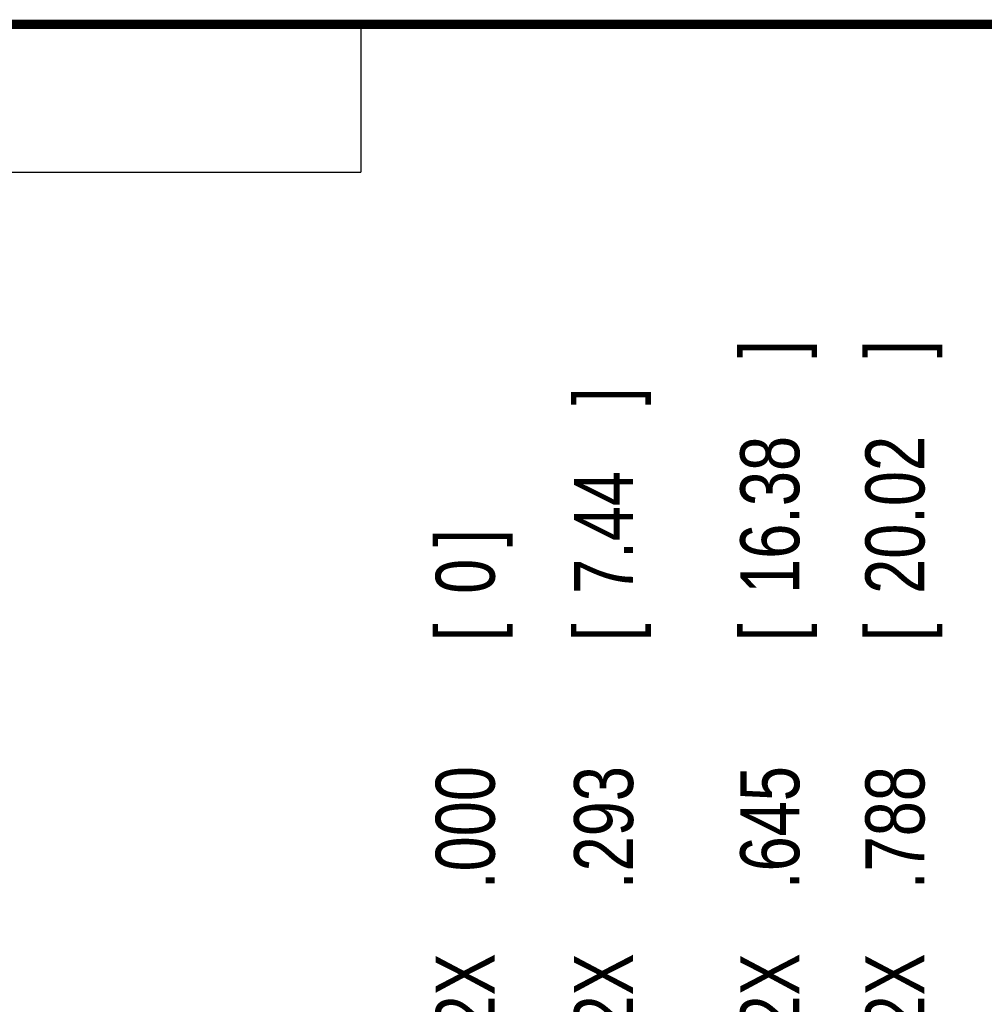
# Model space of a CAD drawing. Header units: inches. Extents: x 0.2 to 16.8, y 0.1 to 10.8.
# Tile 33 of 50: x 2.9 to 4.9, y 8.7 to 10.8. Entities that reach past the tile are written whole.
import ezdxf

# ---------------------------------------------------------------- set-up
doc = ezdxf.new("R2010")
doc.units = ezdxf.units.IN
doc.header["$LTSCALE"] = 0.935
doc.header["$MEASUREMENT"] = 0
doc.layers.get('0').update_dxf_attribs({"linetype": 'CONTINUOUS'})
doc.layers.add('DIMENSIONS', color=7, linetype='CONTINUOUS')
doc.styles.get("Standard").update_dxf_attribs({"font": 'txt', "width": 0.8})
doc.dimstyles.new('DIMSTYLE_1', dxfattribs={"dimtxt": 0.125, "dimasz": 0.18, "dimexe": 0.18, "dimexo": 0.0625, "dimgap": 0.09, "dimtad": 0, "dimtih": 1, "dimtoh": 1, "dimdec": 3, "dimzin": 4, "dimdsep": 46, "dimtxsty": 'STANDARD', "dimblk": '_FILLED', "dimblk1": '_FILLED', "dimblk2": '_FILLED', "dimcen": 0.09, "dimadec": 0, "dimazin": 0, "dimtp": 0.01, "dimtm": 0.01, "dimtfac": 1, "dimtdec": 3, "dimtofl": 0, "dimtmove": 0, "dimatfit": 3, "dimldrblk": '_FILLED', "dimfxl": 1, "dimtolj": 1, "dimtzin": 4, "dimarcsym": 0})

# ---------------------------------------------------------------- blocks, each defined once
blk = doc.blocks.new('*D6')
at = {"layer": 'DIMENSIONS', "color": 2, "linetype": 'CONTINUOUS'}
blk.add_line((4.1394, 8.0591), (4.1394, 8.5648), dxfattribs=at)
at = {"layer": 'DIMENSIONS', "color": 2, "linetype": 'CONTINUOUS', "width": 0.8}
for s, p in [(']', (4.2019, 9.9523)), ('7.44', (4.2019, 9.5523)), ('[', (4.2019, 9.4523)), ('.293', (4.2019, 8.9273)), ('2X ', (4.2019, 8.6273))]:
    blk.add_text(s, height=0.125, rotation=90, dxfattribs=at).set_placement(p)
blk = doc.blocks.new('_FILLED')
at = {"color": 0, "linetype": 'BYBLOCK'}
blk.add_solid([(0, 0), (-1, 0.174), (-1, -0.174)], dxfattribs=at)
blk = doc.blocks.new('*D7')
at = {"layer": 'DIMENSIONS', "color": 2, "linetype": 'CONTINUOUS'}
blk.add_line((4.4914, 7.9367), (4.4914, 8.5648), dxfattribs=at)
at = {"layer": 'DIMENSIONS', "color": 2, "linetype": 'CONTINUOUS', "width": 0.8}
for s, p in [(']', (4.5539, 10.0523)), ('16.38', (4.5539, 9.5523)), ('[', (4.5539, 9.4523)), ('.645', (4.5539, 8.9273)), ('2X ', (4.5539, 8.6273))]:
    blk.add_text(s, height=0.125, rotation=90, dxfattribs=at).set_placement(p)
blk = doc.blocks.new('*D8')
at = {"layer": 'DIMENSIONS', "color": 2, "linetype": 'CONTINUOUS'}
for p, q in [((4.7565, 8.3511), (4.7565, 8.5648)), ((4.6344, 8.2568), (4.7565, 8.3511)), ((4.6344, 7.9336), (4.6344, 8.2568))]:
    blk.add_line(p, q, dxfattribs=at)
at = {"layer": 'DIMENSIONS', "color": 2, "linetype": 'CONTINUOUS', "width": 0.8}
for s, p in [(']', (4.819, 10.0523)), ('20.02', (4.819, 9.5523)), ('[', (4.819, 9.4523)), ('.788', (4.819, 8.9273)), ('2X ', (4.819, 8.6273))]:
    blk.add_text(s, height=0.125, rotation=90, dxfattribs=at).set_placement(p)
blk = doc.blocks.new('*D11')
at = {"layer": 'DIMENSIONS', "color": 2, "linetype": 'CONTINUOUS'}
blk.add_line((3.8464, 7.9336), (3.8464, 8.5648), dxfattribs=at)
at = {"layer": 'DIMENSIONS', "color": 2, "linetype": 'CONTINUOUS', "width": 0.8}
for s, p in [(']', (3.9089, 9.6523)), ('0', (3.9089, 9.5523)), ('[', (3.9089, 9.4523)), ('.000', (3.9089, 8.9273)), ('2X ', (3.9089, 8.6273))]:
    blk.add_text(s, height=0.125, rotation=90, dxfattribs=at).set_placement(p)

msp = doc.modelspace()

# ---------------------------------------------------------------- linework, layer by layer
at = {"color": 2, "linetype": 'CONTINUOUS'}
for p, q in [((0.25, 10.7586), (3.625, 10.7586)), ((3.625, 10.7586), (3.625, 10.4456)), ((0.25, 10.4456), (3.625, 10.4456))]:
    msp.add_line(p, q, dxfattribs=at)
at = {"color": 7, "linetype": 'CONTINUOUS', "const_width": 0.02}
msp.add_lwpolyline([(16.75, 10.7586), (0.25, 10.7586)], dxfattribs=at)

# ---------------------------------------------------------------- dimensions: what is measured, and where the dimension line sits
at = {"layer": 'DIMENSIONS', "color": 2, "linetype": 'CONTINUOUS'}
for feature_location, offset, dtype, origin, picture, middle in [((4.4914, 7.9367), (0, 0.6281), 1, (3.8464, 7.8711), '*D7', (4.4914, 9.3898)), ((4.6344063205, 7.9335844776), (0.1220562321, 0.6312483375), 0, (3.8464063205, 7.8710844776), '*D8', (4.7564625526, 9.3898328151)), ((4.1394, 8.0591), (0, 0.5057), 1, (3.8464, 7.8711), '*D6', (4.1394, 9.3398)), ((3.8464063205, 7.9335844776), (0, 0.6312483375), 1, (3.8464063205, 7.8710844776), '*D11', (3.8464063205, 9.1898328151))]:
    dim = msp.add_ordinate_dim(feature_location=feature_location, offset=offset, dtype=dtype, origin=origin, text='2X <>', dimstyle='DIMSTYLE_1', dxfattribs=at)
    dim.commit()
    dim.dimension.update_dxf_attribs({"geometry": picture, "text_midpoint": middle})

doc.saveas('drawing.dxf')
